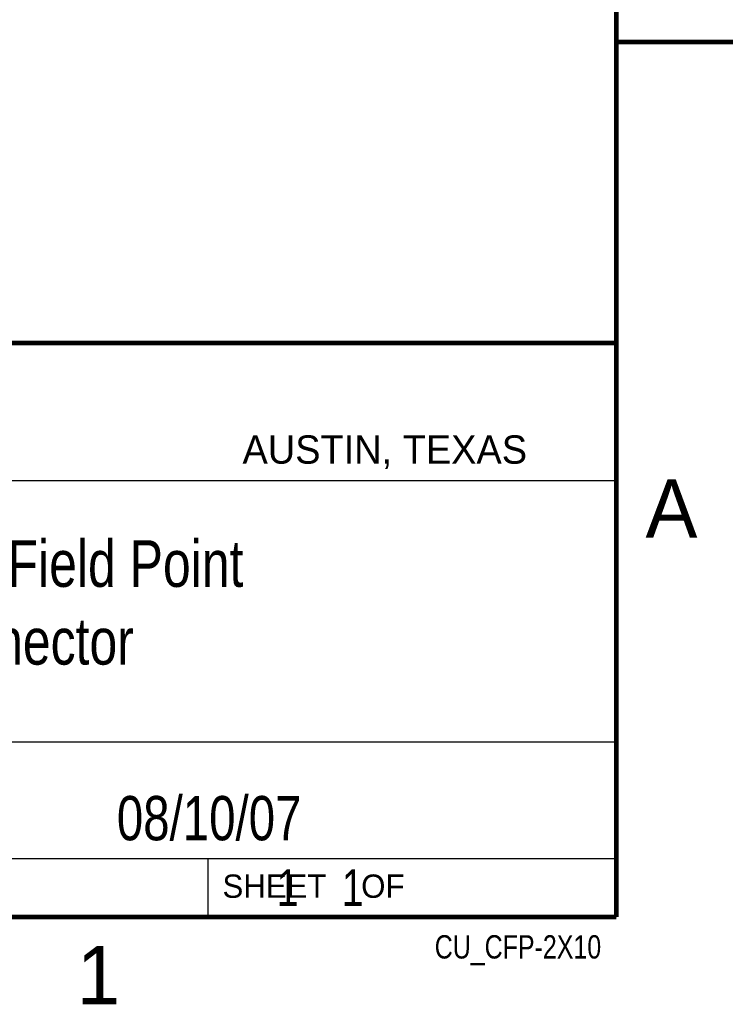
# Model space of a CAD drawing. Header units: inches. Extents: x 0 to 22, y 0 to 17.
# Tile 31 of 44: x 18.9 to 22, y 0.1 to 4.3. Entities that reach past the tile are written whole.
import ezdxf
from ezdxf.enums import TextEntityAlignment as Align

# ---------------------------------------------------------------- set-up
doc = ezdxf.new("R2010")
doc.units = ezdxf.units.IN
doc.header["$LTSCALE"] = 1.21
doc.header["$MEASUREMENT"] = 0
doc.layers.get('0').update_dxf_attribs({"linetype": 'CONTINUOUS'})
doc.styles.get("Standard").update_dxf_attribs({"font": 'txt', "width": 0.8})

msp = doc.modelspace()

# ---------------------------------------------------------------- linework, layer by layer
at = {"color": 2, "linetype": 'CONTINUOUS'}
for p, q in [((16.3737, 2.9596), (21.5037, 2.9596)), ((16.375, 2.96), (21.5, 2.96)), ((21.5037, 2.9596), (21.5037, 1.2496)), ((16.7288, 2.37), (21.5, 2.37)), ((16.3737, 1.2496), (21.5037, 1.2496)), ((18.01, 1.25), (21.5, 1.25)), ((21.5, 1.25), (21.5, 0.75)), ((16.375, 0.75), (21.5, 0.75)), ((18.01, 0.75), (21.5, 0.75)), ((19.75, 0.75), (21.5, 0.75)), ((19.75, 0.75), (19.75, 0.5)), ((21.5, 0.75), (21.5, 0.5)), ((19.75, 0.5), (21.5, 0.5)), ((20.4977, 0.4994), (21.4977, 0.4994)), ((20.4977, 0.4994), (20.4977, 0.4989)), ((20.4977, 0.4989), (21.4977, 0.4989)), ((21.4977, 0.4994), (21.4977, 0.4989))]:
    msp.add_line(p, q, dxfattribs=at)
at = {"color": 7, "linetype": 'CONTINUOUS', "const_width": 0.02}
for points in [[(21.5, 0.5), (21.5, 16.5)], [(22, 4.25), (21.5, 4.25)], [(13.6, 2.9595), (21.5, 2.96)], [(0.5, 0.5), (21.5, 0.5)]]:
    msp.add_lwpolyline(points, dxfattribs=at)

# ---------------------------------------------------------------- texts
at = {"color": 2, "linetype": 'CONTINUOUS'}
for s, height, p in [('AUSTIN, TEXAS', 0.121576, (19.898, 2.4426)), ('A', 0.25, (21.625, 2.125)), ('SHEET    OF', 0.1, (19.8121, 0.5815)), ('1', 0.25, (19.1875, 0.125))]:
    msp.add_text(s, height=height, dxfattribs=at).set_placement(p)
at = {"color": 2, "linetype": 'CONTINUOUS', "width": 0.8}
msp.add_text('CU_CFP-2X10', height=0.1, dxfattribs=at).set_placement((21.4352, 0.3213), align=Align.RIGHT)
at = {"color": 7, "linetype": 'CONTINUOUS'}
for s, insert, char_height, width, attachment_point in [('Compact Field Point\\PConnector \\P ', (18.9387, 2.1146), 0.2, 3.04, 2), ('08/10/07 ', (19.755, 1.0181), 0.19, 1.368, 2), ('     1    1', (19.8125, 0.7031), 0.15625, 1.375, 1)]:
    msp.add_mtext(s, dxfattribs=dict(at, insert=insert, char_height=char_height, width=width, attachment_point=attachment_point))

doc.saveas('drawing.dxf')
